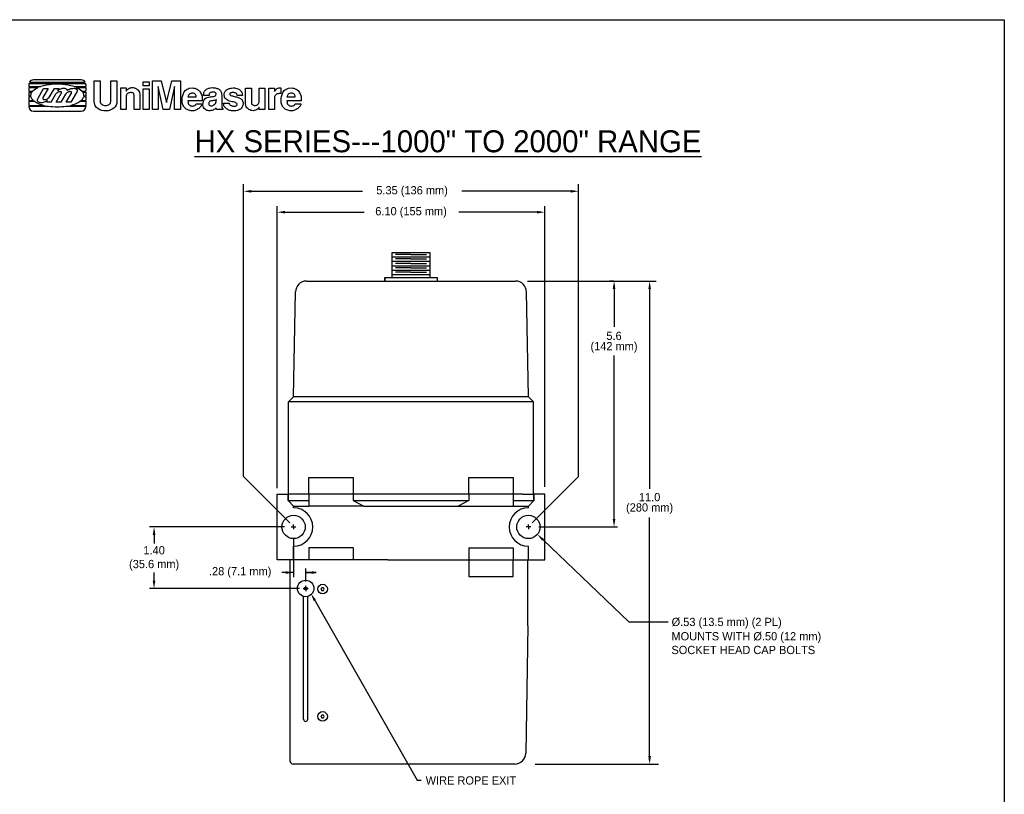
# Model space of a CAD drawing. Extents: x 49 to 82.9, y 56.8 to 83.8.
# Tile 3 of 3: x 60.5 to 82.9, y 66.1 to 83.8. Entities that reach past the tile are written whole.
import ezdxf
from ezdxf.enums import TextEntityAlignment as Align

# ---------------------------------------------------------------- set-up
doc = ezdxf.new("R2010")
doc.units = 0
doc.header["$MEASUREMENT"] = 0
for name, color, linetype in [('BLUGRN', 12, 'CONTINUOUS'), ('DIM', 3, 'CONTINUOUS'), ('MAGENTA', 6, 'CONTINUOUS'), ('OBJECT1', 1, 'CONTINUOUS'), ('ORANGE', 30, 'CONTINUOUS'), ('TITLEBLK', 1, 'CONTINUOUS')]:
    doc.layers.add(name, color=color, linetype=linetype)

# ---------------------------------------------------------------- blocks, each defined once
blk = doc.blocks.new('XHAIR', base_point=(10.442315, 6.121628))
at = {"layer": 'BLUGRN'}
for p, q in [((10.442315, 6.121628), (10.442315, 6.271628)), ((10.292315, 6.121628), (10.592315, 6.121628)), ((10.442315, 6.121628), (10.442315, 5.971628))]:
    blk.add_line(p, q, dxfattribs=at)
blk = doc.blocks.new('LOGODXF')
at = {"layer": 'OBJECT1', "ltscale": 2}
for p, q in [((4.009772, 3.090338), (1.109772, 3.090338)), ((0.829772, 2.810338), (0.829772, 2.682338)), ((0.829772, 2.682338), (1.560643, 2.682338)), ((0.829772, 2.622338), (1.404529, 2.622338)), ((0.829772, 2.622338), (0.829772, 2.410338)), ((0.829772, 2.410338), (1.077191, 2.410338)), ((0.839106, 2.882338), (4.280357, 2.882338)), ((0.866792, 2.950338), (4.252259, 2.950338)), ((2.091806, 2.057239), (2.388772, 2.564557)), ((2.388772, 2.564557), (2.672772, 2.564557)), ((2.598972, 2.438482), (2.672772, 2.564557)), ((3.558901, 2.682338), (4.289772, 2.682338)), ((3.715016, 2.622338), (4.289772, 2.622338)), ((4.042353, 2.410338), (4.289772, 2.410338)), ((4.289772, 2.810338), (4.289772, 2.682338)), ((4.289772, 2.622338), (4.289772, 2.410338)), ((0.829772, 2.354338), (1.020432, 2.354338)), ((0.829772, 2.354338), (0.829772, 2.130338)), ((0.829772, 2.130338), (0.941258, 2.130338)), ((0.829772, 2.082338), (0.947068, 2.082338)), ((0.829772, 2.082338), (0.829772, 1.838338)), ((0.829772, 1.838338), (1.123268, 1.838338)), ((1.908772, 1.744557), (1.966941, 1.843929)), ((2.192772, 1.744557), (2.480772, 2.236557)), ((3.996276, 1.838338), (4.289772, 1.838338)), ((4.099113, 2.354338), (4.289772, 2.354338)), ((4.172477, 2.082338), (4.289772, 2.082338)), ((4.178287, 2.130338), (4.289772, 2.130338)), ((4.289772, 2.354338), (4.289772, 2.130338)), ((4.289772, 2.082338), (4.289772, 1.838338)), ((0.829772, 1.794338), (1.180129, 1.794338)), ((0.829772, 1.794338), (0.829772, 1.542338)), ((0.829772, 1.542338), (1.785404, 1.542338)), ((0.829772, 1.498338), (2.033066, 1.498338)), ((0.829772, 1.498338), (0.829772, 1.478338)), ((1.109772, 1.198338), (4.009772, 1.198338)), ((2.192772, 1.744557), (1.908772, 1.744557)), ((3.086479, 1.498338), (4.289772, 1.498338)), ((3.33414, 1.542338), (4.289772, 1.542338)), ((3.939416, 1.794338), (4.289772, 1.794338)), ((4.289772, 1.794338), (4.289772, 1.542338)), ((4.289772, 1.498338), (4.289772, 1.478338))]:
    blk.add_line(p, q, dxfattribs=at)
at = {"layer": 'OBJECT1', "color": 1, "ltscale": 2}
for p, q in [((1.392772, 1.992557), (1.728772, 2.564557)), ((2.012772, 2.564557), (1.692772, 2.016557)), ((1.728772, 2.564557), (2.012772, 2.564557)), ((2.598972, 2.438482), (2.628772, 2.464557)), ((2.628772, 2.464557), (2.664772, 2.492557)), ((2.664772, 2.492557), (2.700772, 2.516557)), ((2.700772, 2.516557), (2.740772, 2.536557)), ((2.740772, 2.536557), (2.784772, 2.556557)), ((2.784772, 2.556557), (2.828772, 2.568557)), ((2.828772, 2.568557), (2.868772, 2.580557)), ((2.868772, 2.580557), (2.912772, 2.584557)), ((2.912772, 2.584557), (2.952772, 2.588557)), ((2.952772, 2.588557), (2.992772, 2.584557)), ((2.992772, 2.584557), (3.028772, 2.576557)), ((3.028772, 2.576557), (3.064772, 2.564557)), ((3.064772, 2.564557), (3.092772, 2.544557)), ((3.092772, 2.544557), (3.120772, 2.524557)), ((3.120772, 2.524557), (3.168772, 2.460557)), ((3.168772, 2.460557), (3.188772, 2.472557)), ((3.188772, 2.472557), (3.208772, 2.484557)), ((3.208772, 2.484557), (3.228772, 2.496557)), ((3.228772, 2.496557), (3.248772, 2.508557)), ((3.248772, 2.508557), (3.272772, 2.516557)), ((3.272772, 2.516557), (3.292772, 2.528557)), ((3.292772, 2.528557), (3.316772, 2.536557)), ((3.316772, 2.536557), (3.340772, 2.544557)), ((3.340772, 2.544557), (3.364772, 2.552557)), ((3.364772, 2.552557), (3.388772, 2.560557)), ((3.388772, 2.560557), (3.416772, 2.564557)), ((3.416772, 2.564557), (3.440772, 2.568557)), ((3.440772, 2.568557), (3.472772, 2.572557)), ((3.472772, 2.572557), (3.500772, 2.576557)), ((3.500772, 2.576557), (3.582772, 2.580557)), ((3.582772, 2.580557), (3.626772, 2.572557)), ((3.626772, 2.572557), (3.662772, 2.568557)), ((3.662772, 2.568557), (3.694772, 2.556557)), ((3.694772, 2.556557), (3.718772, 2.544557)), ((3.718772, 2.544557), (3.738772, 2.528557)), ((3.738772, 2.528557), (3.754772, 2.512557)), ((3.754772, 2.512557), (3.762772, 2.496557)), ((3.766772, 2.416557), (3.758772, 2.392557)), ((3.762772, 2.496557), (3.770772, 2.476557)), ((3.770772, 2.436557), (3.766772, 2.416557)), ((3.770772, 2.476557), (3.770772, 2.456557)), ((3.770772, 2.456557), (3.770772, 2.436557)), ((1.348772, 1.892557), (1.392772, 1.992557)), ((1.348772, 1.852557), (1.348772, 1.892557)), ((1.356772, 1.812557), (1.348772, 1.852557)), ((1.372772, 1.780557), (1.356772, 1.812557)), ((1.392772, 1.992557), (1.392772, 1.992557)), ((1.676772, 1.988557), (1.672772, 1.968557)), ((1.672772, 1.968557), (1.676772, 1.948557)), ((1.692772, 2.016557), (1.676772, 1.988557)), ((1.676772, 1.948557), (1.684772, 1.932557)), ((1.684772, 1.932557), (1.704772, 1.920557)), ((1.704772, 1.920557), (1.728772, 1.908557)), ((1.728772, 1.908557), (1.756772, 1.904557)), ((1.756772, 1.904557), (1.788772, 1.900557)), ((1.788772, 1.900557), (1.820772, 1.904557)), ((1.820772, 1.904557), (1.856772, 1.908557)), ((1.896772, 1.796557), (1.832772, 1.760557)), ((1.856772, 1.908557), (1.896772, 1.916557)), ((1.896772, 1.916557), (1.909443, 1.921625)), ((1.966941, 1.843929), (1.896772, 1.796557)), ((2.516772, 2.284557), (2.480772, 2.236557)), ((2.500772, 1.744557), (2.804772, 2.256557)), ((2.548772, 2.312557), (2.516772, 2.284557)), ((2.580772, 2.332557), (2.548772, 2.312557)), ((2.616772, 2.352557), (2.580772, 2.332557)), ((2.648772, 2.364557), (2.616772, 2.352557)), ((2.684772, 2.372557), (2.648772, 2.364557)), ((2.716772, 2.376557), (2.684772, 2.372557)), ((2.744772, 2.376557), (2.716772, 2.376557)), ((2.772772, 2.372557), (2.744772, 2.376557)), ((2.792772, 2.360557), (2.772772, 2.372557)), ((3.068772, 2.220557), (2.784772, 1.744557)), ((2.808772, 2.348557), (2.792772, 2.360557)), ((2.804772, 2.256557), (2.816772, 2.284557)), ((2.820772, 2.332557), (2.808772, 2.348557)), ((2.816772, 2.284557), (2.820772, 2.308557)), ((2.820772, 2.308557), (2.820772, 2.332557)), ((3.124772, 2.288557), (3.068772, 2.220557)), ((3.096772, 1.744557), (3.424772, 2.292557)), ((3.156772, 2.316557), (3.124772, 2.288557)), ((3.188772, 2.336557), (3.156772, 2.316557)), ((3.220772, 2.356557), (3.188772, 2.336557)), ((3.256772, 2.368557), (3.220772, 2.356557)), ((3.288772, 2.376557), (3.256772, 2.368557)), ((3.320772, 2.380557), (3.288772, 2.376557)), ((3.348772, 2.380557), (3.320772, 2.380557)), ((3.376772, 2.376557), (3.348772, 2.380557)), ((3.396772, 2.368557), (3.376772, 2.376557)), ((3.724772, 2.316557), (3.380772, 1.744557)), ((3.416772, 2.360557), (3.396772, 2.368557)), ((3.428772, 2.348557), (3.416772, 2.360557)), ((3.424772, 2.292557), (3.432772, 2.312557)), ((3.432772, 2.332557), (3.428772, 2.348557)), ((3.432772, 2.312557), (3.432772, 2.332557)), ((3.742772, 2.352557), (3.724772, 2.316557)), ((3.750772, 2.372557), (3.742772, 2.352557)), ((3.758772, 2.392557), (3.750772, 2.372557)), ((1.400772, 1.752557), (1.372772, 1.780557)), ((1.436772, 1.732557), (1.400772, 1.752557)), ((1.480772, 1.716557), (1.436772, 1.732557)), ((1.528772, 1.704557), (1.480772, 1.716557)), ((1.584772, 1.700557), (1.528772, 1.704557)), ((1.640772, 1.704557), (1.584772, 1.700557)), ((1.704772, 1.716557), (1.640772, 1.704557)), ((1.768772, 1.736557), (1.704772, 1.716557)), ((1.832772, 1.760557), (1.768772, 1.736557)), ((2.784772, 1.744557), (2.500772, 1.744557)), ((3.380772, 1.744557), (3.096772, 1.744557))]:
    blk.add_line(p, q, dxfattribs=at)
for points in [[(4.797772, 1.778338), (4.797772, 3.038338), (5.157772, 3.038338), (5.157772, 1.802338), (5.161772, 1.738338), (5.185772, 1.682338), (5.217772, 1.634338), (5.257772, 1.598338), (5.309772, 1.570338), (5.365772, 1.550338), (5.425772, 1.538338), (5.489772, 1.534338), (5.549772, 1.538338), (5.609772, 1.554338), (5.665772, 1.574338), (5.717772, 1.602338), (5.757772, 1.642338), (5.789772, 1.686338), (5.821772, 1.802338), (5.821772, 3.038338), (6.181772, 3.038338), (6.181772, 1.802338), (6.177772, 1.670338), (6.141772, 1.554338), (6.081772, 1.454338), (5.997772, 1.374338), (5.897772, 1.306338), (5.781772, 1.254338), (5.657772, 1.222338), (5.529772, 1.210338), (5.397772, 1.214338), (5.269772, 1.234338), (5.145772, 1.274338), (5.037772, 1.334338), (4.941772, 1.414338), (4.869772, 1.514338), (4.797772, 1.778338)], [(8.337772, 1.290338), (8.337772, 3.038338), (8.869772, 3.038338), (9.189772, 1.722338), (9.513772, 3.038338), (10.041772, 3.038338), (10.041772, 1.290338), (9.681772, 1.290338), (9.681772, 2.682338), (9.377772, 1.290338), (9.001772, 1.290338), (8.697772, 2.682338), (8.697772, 1.290338)], [(6.413772, 1.290338), (6.413772, 2.606338), (6.753772, 2.606338), (6.753772, 2.414338), (6.793772, 2.478338), (6.841772, 2.530338), (6.897772, 2.570338), (6.961772, 2.602338), (7.029772, 2.618338), (7.097772, 2.626338), (7.169772, 2.626338), (7.237772, 2.614338), (7.305772, 2.590338), (7.369772, 2.558338), (7.429772, 2.518338), (7.481772, 2.466338), (7.521772, 2.410338), (7.553772, 2.342338), (7.585772, 2.190338), (7.585772, 1.290338), (7.225772, 1.290338), (7.225772, 2.174338), (7.217772, 2.214338), (7.201772, 2.250338), (7.181772, 2.278338), (7.149772, 2.298338), (7.113772, 2.314338), (7.073772, 2.322338), (7.033772, 2.326338), (6.989772, 2.322338), (6.941772, 2.314338), (6.901772, 2.302338), (6.861772, 2.282338), (6.825772, 2.258338), (6.793772, 2.230338), (6.773772, 2.194338), (6.753772, 2.114338), (6.753772, 1.290338)], [(7.777772, 2.546338), (8.145772, 2.546338), (8.145772, 1.290338), (7.777772, 1.290338)], [(10.145772, 1.818338), (10.145772, 1.878338), (10.149772, 1.942338), (10.153772, 2.006338), (10.165772, 2.074338), (10.181772, 2.138338), (10.201772, 2.206338), (10.225772, 2.266338), (10.253772, 2.330338), (10.289772, 2.386338), (10.333772, 2.438338), (10.385772, 2.486338), (10.441772, 2.526338), (10.509772, 2.558338), (10.581772, 2.582338), (10.761772, 2.606338), (10.845772, 2.598338), (10.921772, 2.582338), (10.993772, 2.558338), (11.057772, 2.526338), (11.117772, 2.486338), (11.169772, 2.438338), (11.213772, 2.386338), (11.253772, 2.330338), (11.289772, 2.266338), (11.313772, 2.206338), (11.337772, 2.138338), (11.353772, 2.074338), (11.365772, 2.006338), (11.369772, 1.942338), (11.369772, 1.818338), (10.501772, 1.818338), (10.505772, 1.742338), (10.521772, 1.678338), (10.541772, 1.622338), (10.573772, 1.582338), (10.609772, 1.550338), (10.649772, 1.526338), (10.693772, 1.510338), (10.741772, 1.502338), (10.785772, 1.502338), (10.829772, 1.510338), (10.873772, 1.522338), (10.909772, 1.538338), (10.945772, 1.562338), (10.973772, 1.586338), (11.005772, 1.646338), (11.349772, 1.646338), (11.345772, 1.610338), (11.333772, 1.578338), (11.317772, 1.542338), (11.293772, 1.502338), (11.269772, 1.466338), (11.233772, 1.430338), (11.197772, 1.394338), (11.157772, 1.358338), (11.113772, 1.326338), (11.065772, 1.294338), (11.017772, 1.270338), (10.965772, 1.246338), (10.909772, 1.230338), (10.857772, 1.218338), (10.745772, 1.214338), (10.673772, 1.218338), (10.609772, 1.230338), (10.549772, 1.246338), (10.493772, 1.266338), (10.441772, 1.294338), (10.393772, 1.322338), (10.349772, 1.358338), (10.309772, 1.394338), (10.273772, 1.434338), (10.241772, 1.482338), (10.213772, 1.530338), (10.189772, 1.582338), (10.173772, 1.634338), (10.157772, 1.694338), (10.145772, 1.818338)], [(11.413772, 1.574338), (11.417772, 1.702338), (11.441772, 1.806338), (11.481772, 1.886338), (11.533772, 1.946338), (11.597772, 1.994338), (11.669772, 2.022338), (11.745772, 2.046338), (11.821772, 2.058338), (11.901772, 2.066338), (11.973772, 2.074338), (12.045772, 2.082338), (12.105772, 2.098338), (12.153772, 2.122338), (12.189772, 2.154338), (12.209772, 2.266338), (12.197772, 2.286338), (12.181772, 2.306338), (12.157772, 2.322338), (12.129772, 2.338338), (12.093772, 2.346338), (12.053772, 2.354338), (12.013772, 2.354338), (11.973772, 2.354338), (11.933772, 2.346338), (11.897772, 2.334338), (11.861772, 2.318338), (11.833772, 2.298338), (11.809772, 2.270338), (11.793772, 2.238338), (11.789772, 2.154338), (11.449772, 2.154338), (11.453772, 2.214338), (11.461772, 2.266338), (11.473772, 2.318338), (11.493772, 2.366338), (11.513772, 2.406338), (11.537772, 2.442338), (11.565772, 2.478338), (11.597772, 2.506338), (11.633772, 2.530338), (11.673772, 2.554338), (11.717772, 2.574338), (11.765772, 2.586338), (11.817772, 2.598338), (11.873772, 2.610338), (12.001772, 2.622338), (12.053772, 2.618338), (12.109772, 2.610338), (12.161772, 2.602338), (12.213772, 2.594338), (12.261772, 2.578338), (12.309772, 2.562338), (12.353772, 2.542338), (12.393772, 2.518338), (12.429772, 2.486338), (12.461772, 2.450338), (12.489772, 2.410338), (12.509772, 2.366338), (12.529772, 2.310338), (12.541772, 2.254338), (12.549772, 2.114338), (12.549772, 1.590338), (12.549772, 1.562338), (12.549772, 1.542338), (12.549772, 1.518338), (12.549772, 1.498338), (12.553772, 1.482338), (12.557772, 1.462338), (12.557772, 1.446338), (12.561772, 1.430338), (12.569772, 1.414338), (12.573772, 1.402338), (12.577772, 1.390338), (12.585772, 1.378338), (12.593772, 1.370338), (12.601772, 1.358338), (12.625772, 1.346338), (12.625772, 1.290338), (12.245772, 1.290338), (12.241772, 1.294338), (12.237772, 1.302338), (12.233772, 1.306338), (12.229772, 1.314338), (12.225772, 1.318338), (12.221772, 1.326338), (12.221772, 1.330338), (12.217772, 1.338338), (12.217772, 1.342338), (12.213772, 1.350338), (12.213772, 1.358338), (12.209772, 1.362338), (12.209772, 1.370338), (12.209772, 1.382338), (12.209772, 1.402338), (12.169772, 1.358338), (12.125772, 1.322338), (12.077772, 1.290338), (12.021772, 1.262338), (11.961772, 1.238338), (11.897772, 1.226338), (11.833772, 1.218338), (11.769772, 1.218338), (11.705772, 1.226338), (11.645772, 1.242338), (11.585772, 1.270338), (11.537772, 1.306338), (11.489772, 1.354338), (11.453772, 1.414338), (11.413772, 1.574338)], [(12.649772, 1.682338), (13.009772, 1.682338), (13.009772, 1.646338), (13.021772, 1.618338), (13.041772, 1.590338), (13.069772, 1.566338), (13.101772, 1.546338), (13.141772, 1.530338), (13.181772, 1.514338), (13.225772, 1.506338), (13.265772, 1.502338), (13.309772, 1.498338), (13.349772, 1.498338), (13.389772, 1.506338), (13.421772, 1.514338), (13.449772, 1.530338), (13.481772, 1.574338), (13.485772, 1.618338), (13.469772, 1.658338), (13.437772, 1.686338), (13.389772, 1.710338), (13.329772, 1.730338), (13.261772, 1.750338), (13.185772, 1.766338), (13.105772, 1.786338), (13.025772, 1.810338), (12.949772, 1.838338), (12.877772, 1.874338), (12.813772, 1.918338), (12.761772, 1.974338), (12.725772, 2.042338), (12.705772, 2.230338), (12.709772, 2.274338), (12.721772, 2.314338), (12.737772, 2.354338), (12.761772, 2.390338), (12.785772, 2.422338), (12.817772, 2.454338), (12.849772, 2.482338), (12.885772, 2.506338), (12.925772, 2.530338), (12.965772, 2.550338), (13.009772, 2.566338), (13.053772, 2.578338), (13.097772, 2.590338), (13.141772, 2.598338), (13.237772, 2.606338), (13.321772, 2.602338), (13.397772, 2.590338), (13.465772, 2.574338), (13.525772, 2.554338), (13.581772, 2.530338), (13.625772, 2.502338), (13.669772, 2.470338), (13.701772, 2.434338), (13.733772, 2.398338), (13.753772, 2.362338), (13.773772, 2.326338), (13.789772, 2.286338), (13.797772, 2.250338), (13.801772, 2.214338), (13.805772, 2.154338), (13.481772, 2.154338), (13.481772, 2.194338), (13.465772, 2.230338), (13.441772, 2.258338), (13.409772, 2.282338), (13.369772, 2.302338), (13.325772, 2.314338), (13.277772, 2.318338), (13.229772, 2.322338), (13.181772, 2.318338), (13.137772, 2.310338), (13.101772, 2.298338), (13.069772, 2.282338), (13.049772, 2.258338), (13.037772, 2.234338), (13.065772, 2.174338), (13.109772, 2.150338), (13.157772, 2.130338), (13.213772, 2.114338), (13.269772, 2.098338), (13.325772, 2.082338), (13.385772, 2.070338), (13.441772, 2.054338), (13.501772, 2.038338), (13.557772, 2.022338), (13.609772, 2.002338), (13.657772, 1.978338), (13.701772, 1.954338), (13.741772, 1.926338), (13.777772, 1.894338), (13.821772, 1.818338), (13.833772, 1.766338), (13.845772, 1.714338), (13.845772, 1.658338), (13.845772, 1.606338), (13.833772, 1.554338), (13.817772, 1.502338), (13.793772, 1.454338), (13.765772, 1.406338), (13.729772, 1.362338), (13.685772, 1.322338), (13.633772, 1.290338), (13.573772, 1.262338), (13.505772, 1.238338), (13.429772, 1.222338), (13.257772, 1.214338), (13.201772, 1.214338), (13.149772, 1.218338), (13.093772, 1.230338), (13.041772, 1.242338), (12.989772, 1.262338), (12.941772, 1.282338), (12.893772, 1.306338), (12.849772, 1.334338), (12.809772, 1.366338), (12.773772, 1.402338), (12.737772, 1.438338), (12.709772, 1.482338), (12.685772, 1.526338), (12.669772, 1.574338), (12.649772, 1.682338)], [(13.997772, 1.682338), (13.997772, 2.586338), (14.361772, 2.586338), (14.361772, 1.722338), (14.361772, 1.682338), (14.369772, 1.646338), (14.389772, 1.614338), (14.413772, 1.590338), (14.445772, 1.570338), (14.481772, 1.554338), (14.521772, 1.542338), (14.565772, 1.538338), (14.605772, 1.542338), (14.649772, 1.550338), (14.689772, 1.566338), (14.729772, 1.586338), (14.765772, 1.614338), (14.793772, 1.650338), (14.833772, 1.742338), (14.833772, 2.586338), (15.173772, 2.586338), (15.173772, 1.290338), (14.833772, 1.290338), (14.833772, 1.438338), (14.781772, 1.370338), (14.725772, 1.314338), (14.661772, 1.274338), (14.597772, 1.246338), (14.525772, 1.230338), (14.457772, 1.222338), (14.385772, 1.226338), (14.317772, 1.242338), (14.249772, 1.270338), (14.189772, 1.302338), (14.133772, 1.346338), (14.085772, 1.398338), (14.045772, 1.458338), (14.017772, 1.526338), (13.997772, 1.682338)], [(15.405772, 1.290338), (15.405772, 2.586338), (15.749772, 2.586338), (15.749772, 2.378338), (15.757772, 2.398338), (15.773772, 2.422338), (15.789772, 2.442338), (15.809772, 2.466338), (15.829772, 2.490338), (15.853772, 2.514338), (15.877772, 2.534338), (15.901772, 2.554338), (15.929772, 2.570338), (15.957772, 2.586338), (15.985772, 2.598338), (16.017772, 2.606338), (16.049772, 2.614338), (16.077772, 2.614338), (16.145772, 2.606338), (16.145772, 2.266338), (16.097772, 2.262338), (16.057772, 2.262338), (16.017772, 2.258338), (15.977772, 2.254338), (15.945772, 2.246338), (15.909772, 2.238338), (15.881772, 2.222338), (15.853772, 2.210338), (15.829772, 2.190338), (15.809772, 2.166338), (15.789772, 2.138338), (15.773772, 2.106338), (15.761772, 2.070338), (15.753772, 2.026338), (15.749772, 1.926338), (15.749772, 1.290338)], [(16.157772, 1.818338), (16.157772, 1.878338), (16.161772, 1.942338), (16.165772, 2.006338), (16.177772, 2.074338), (16.193772, 2.138338), (16.213772, 2.206338), (16.237772, 2.266338), (16.269772, 2.330338), (16.305772, 2.386338), (16.349772, 2.438338), (16.397772, 2.486338), (16.457772, 2.526338), (16.525772, 2.558338), (16.601772, 2.582338), (16.781772, 2.606338), (16.865772, 2.598338), (16.941772, 2.582338), (17.013772, 2.558338), (17.077772, 2.526338), (17.137772, 2.486338), (17.189772, 2.438338), (17.233772, 2.386338), (17.273772, 2.330338), (17.305772, 2.266338), (17.333772, 2.206338), (17.353772, 2.138338), (17.369772, 2.074338), (17.381772, 2.006338), (17.385772, 1.942338), (17.385772, 1.818338), (16.513772, 1.818338), (16.517772, 1.742338), (16.533772, 1.678338), (16.553772, 1.622338), (16.585772, 1.582338), (16.621772, 1.550338), (16.661772, 1.526338), (16.705772, 1.510338), (16.753772, 1.502338), (16.797772, 1.502338), (16.841772, 1.510338), (16.885772, 1.522338), (16.925772, 1.538338), (16.957772, 1.562338), (16.985772, 1.586338), (17.021772, 1.646338), (17.365772, 1.646338), (17.361772, 1.610338), (17.349772, 1.578338), (17.333772, 1.542338), (17.309772, 1.502338), (17.285772, 1.466338), (17.249772, 1.430338), (17.213772, 1.394338), (17.173772, 1.358338), (17.129772, 1.326338), (17.081772, 1.294338), (17.033772, 1.270338), (16.981772, 1.246338), (16.925772, 1.230338), (16.873772, 1.218338), (16.761772, 1.214338), (16.689772, 1.218338), (16.625772, 1.230338), (16.565772, 1.246338), (16.505772, 1.266338), (16.453772, 1.294338), (16.405772, 1.322338), (16.361772, 1.358338), (16.321772, 1.394338), (16.285772, 1.434338), (16.253772, 1.482338), (16.225772, 1.530338), (16.201772, 1.582338), (16.185772, 1.634338), (16.169772, 1.694338), (16.157772, 1.818338)], [(10.501772, 2.054338), (11.005772, 2.054338), (10.997772, 2.114338), (10.977772, 2.166338), (10.953772, 2.210338), (10.921772, 2.242338), (10.885772, 2.270338), (10.845772, 2.286338), (10.801772, 2.294338), (10.753772, 2.294338), (10.709772, 2.286338), (10.665772, 2.270338), (10.621772, 2.250338), (10.585772, 2.222338), (10.553772, 2.190338), (10.525772, 2.150338), (10.501772, 2.054338)], [(12.225772, 1.906338), (12.205772, 1.882338), (12.181772, 1.866338), (12.149772, 1.854338), (12.113772, 1.846338), (12.073772, 1.838338), (12.033772, 1.834338), (11.989772, 1.826338), (11.949772, 1.822338), (11.905772, 1.814338), (11.869772, 1.802338), (11.833772, 1.790338), (11.805772, 1.770338), (11.785772, 1.746338), (11.769772, 1.714338), (11.769772, 1.630338), (11.777772, 1.594338), (11.797772, 1.566338), (11.825772, 1.542338), (11.857772, 1.530338), (11.893772, 1.522338), (11.933772, 1.522338), (11.977772, 1.526338), (12.017772, 1.542338), (12.057772, 1.562338), (12.097772, 1.590338), (12.133772, 1.626338), (12.165772, 1.666338), (12.193772, 1.714338), (12.209772, 1.770338), (12.225772, 1.906338)], [(16.513772, 2.054338), (17.021772, 2.054338), (17.009772, 2.114338), (16.993772, 2.166338), (16.969772, 2.210338), (16.937772, 2.242338), (16.897772, 2.270338), (16.857772, 2.286338), (16.813772, 2.294338), (16.765772, 2.294338), (16.721772, 2.286338), (16.677772, 2.270338), (16.633772, 2.250338), (16.597772, 2.222338), (16.565772, 2.190338), (16.537772, 2.150338), (16.513772, 2.054338)]]:
    blk.add_lwpolyline(points, close=True, dxfattribs=at)
at = {"layer": 'OBJECT1', "ltscale": 2}
for points in [[(1.404529, 2.622338, 0.083221), (1.077191, 2.410338, 0.196639)], [(3.558901, 2.682338, 0.03918), (3.218768, 2.769616, 0.043242), (2.559772, 2.826715, 0.043242), (1.900776, 2.769616, 0.03918), (1.560643, 2.682338, 0.099129)], [(4.042353, 2.410338, 0.083221), (3.715016, 2.622338, 0.056577)], [(1.020432, 2.354338, 0.182914), (0.940949, 2.144338, 0.01104), (0.941258, 2.130338, 0.099129)], [(0.947068, 2.082338, 0.145998), (1.031889, 1.922044, 0.02628), (1.123268, 1.838338, 0.056577)], [(3.996276, 1.838338, 0.02628), (4.087656, 1.922044, 0.145998), (4.172477, 2.082338, 0.196639)], [(4.178596, 2.144338, 0.182914), (4.099113, 2.354338, 0.096671)], [(4.178287, 2.130338, 0.01104), (4.178596, 2.144338, 0.196639)], [(1.180129, 1.794338, 0.057355), (1.415091, 1.661825, 0.04343), (1.785404, 1.542338, 0.043242)], [(2.033066, 1.498338, 0.034491), (2.559772, 1.461962, 0.034491), (3.086479, 1.498338, 0.056577)], [(3.33414, 1.542338, 0.04343), (3.704453, 1.661825, 0.057355), (3.939416, 1.794338, 0.196639)]]:
    blk.add_lwpolyline(points, format="xyb", dxfattribs=at)
blk.add_lwpolyline([(7.777772, 2.757622), (7.777772, 2.947057, -0.414214), (7.808772, 2.978057), (8.114772, 2.978057, -0.414214), (8.145772, 2.947057), (8.145772, 2.757622, -0.414214), (8.114772, 2.726622), (7.808772, 2.726622, -0.414214)], format="xyb", close=True, dxfattribs=at)
for centre, radius, start, end in [((1.109772, 2.810338), 0.28, 90, 150), ((4.009772, 2.810338), 0.28, 30, 90), ((1.109772, 2.810338), 0.28, 165.099403, 180), ((4.009772, 2.810338), 0.28, 0, 14.900597), ((1.823658, 2.227403), 0.317583, 285.671296, 327.601319), ((1.109772, 1.478338), 0.28, 180, 270), ((4.009772, 1.478338), 0.28, 270, 0)]:
    blk.add_arc(centre, radius, start, end, dxfattribs=at)
blk = doc.blocks.new('HOLOLOGO')
at = {"layer": 'TITLEBLK', "xscale": 0.1875, "yscale": 0.1875, "zscale": 0.1875}
blk.add_blockref('LOGODXF', (-0.152972, -0.222093), dxfattribs=at)
blk = doc.blocks.new('A$C7ED0610E')
at = {"layer": 'OBJECT1', "color": 1}
for p, q in [((0, 1.5), (0.25, 1.5)), ((0, 0), (0, 1.5)), ((0.25, 1.35), (0.25, 1.5)), ((0.25, 1.5), (0.25, 1.35)), ((0.5, 1.5), (0.25, 1.5)), ((0.25, 1.35), (0.375, 1.225)), ((0.25, 1.35), (0.72, 1.35)), ((5.6, 1.5), (0.5, 1.5)), ((0.72, 1.5), (0.72, 1.225)), ((1.735951, 1.5), (1.735951, 1.35)), ((1.735951, 1.35), (4.364049, 1.35)), ((1.735951, 1.35), (1.974674, 1.225)), ((4.364049, 1.35), (4.125326, 1.225)), ((4.364049, 1.5), (4.364049, 1.35)), ((5.38, 1.5), (5.38, 1.225)), ((5.38, 1.35), (5.85, 1.35)), ((5.6, 1.5), (5.85, 1.5)), ((5.6, 1.5), (5.85, 1.5)), ((5.85, 1.35), (5.725, 1.225)), ((6.1, 1.5), (5.85, 1.5)), ((6.1, 1.5), (5.85, 1.5)), ((5.85, 1.5), (5.85, 1.35)), ((5.85, 1.35), (5.85, 1.5)), ((6.1, 0), (6.1, 1.5)), ((0.375, 1.1875), (0.375, 1.225)), ((0.375, 1.225), (0.72, 1.225)), ((1.974674, 1.225), (0.72, 1.225)), ((1.974674, 1.225), (4.125326, 1.225)), ((4.125326, 1.225), (5.38, 1.225)), ((5.38, 1.225), (5.725, 1.225)), ((5.725, 1.1875), (5.725, 1.225)), ((0.375, 0), (0.375, 0.3125)), ((1.735951, 0.275), (0.72, 0.275)), ((0.72, 0.275), (0.72, 0)), ((1.735951, 0.275), (1.735951, 0)), ((4.364049, 0.275), (5.38, 0.275)), ((4.364049, 0.275), (4.364049, 0)), ((5.38, 0.275), (5.38, 0)), ((5.725, 0), (5.725, 0.3125)), ((2.525, 0), (0, 0)), ((2.525, 0), (3.575, 0)), ((3.575, 0), (5.85, 0)), ((5.85, 0), (6.1, 0))]:
    blk.add_line(p, q, dxfattribs=at)
for centre in [(0.375, 0.75), (5.725, 0.75)]:
    blk.add_circle(centre, 0.2655, dxfattribs=at)
for centre, start, end in [((0.375, 0.75), 270, 90), ((5.725, 0.75), 90, 270)]:
    blk.add_arc(centre, 0.4375, start, end, dxfattribs=at)
at = {"layer": 'DIM', "yscale": 0.35, "zscale": 0.35}
for p, xscale in [((0.375, 0.75), 0.35), ((5.725, 0.75), -0.35)]:
    blk.add_blockref('XHAIR', p, dxfattribs=dict(at, xscale=xscale))
blk = doc.blocks.new('A$C4FEB2CAB')
at = {"layer": 'DIM'}
blk.add_blockref('A$C7ED0610E', (0, 0), dxfattribs=at)

msp = doc.modelspace()

# ---------------------------------------------------------------- linework, layer by layer
at = {"layer": 'DIM'}
for p, q in [((65.583342, 73.363223, -13.415473), (65.583342, 80.019946, -13.415473)), ((73.21427, 73.363223, -13.415473), (73.21427, 80.019946, -13.415473)), ((65.673342, 79.857939, -13.415473), (68.294414, 79.857939)), ((73.12427, 79.857939, -13.415473), (70.556372, 79.857939)), ((66.348806, 73.100304), (66.348806, 79.518289)), ((72.448806, 73.128784), (72.448806, 79.51829)), ((66.438806, 79.382185), (68.332753, 79.382185)), ((72.358806, 79.382185), (70.485172, 79.382185)), ((72.050613, 77.812934, 31.967864), (74.98343, 77.812934, 31.967864)), ((74.020682, 77.812934, 31.967864), (73.925039, 77.812934, 31.967864)), ((74.025039, 77.722934, 31.967864), (74.025039, 76.768069)), ((74.835807, 77.722934, 31.967864), (74.835807, 73.079129)), ((74.025039, 72.302934), (74.025039, 76.122009)), ((66.638085, 72.30848), (65.583342, 73.363223)), ((72.159528, 72.30848), (73.21427, 73.363223)), ((74.835807, 66.902934), (74.835807, 72.425891)), ((66.513399, 72.212934), (63.444335, 72.212934)), ((63.544335, 72.122934), (63.544335, 71.839044)), ((72.310147, 72.212934), (74.10627, 72.212934)), ((66.723806, 71.962934), (66.723806, 71.069108)), ((72.408459, 71.920019), (74.35832, 70.052351)), ((63.544335, 70.902934), (63.544335, 71.175219)), ((66.723806, 71.174494), (66.45872, 71.174494)), ((66.633806, 71.174494), (66.543806, 71.174494)), ((66.999306, 70.972934), (66.999306, 71.269108)), ((66.999306, 71.174494), (67.237744, 71.174494)), ((67.237744, 71.174494), (66.999306, 71.174494)), ((67.089306, 71.174494), (67.179306, 71.174494)), ((66.858916, 70.812934), (63.444335, 70.812934)), ((67.162091, 70.621049), (69.541263, 66.445007)), ((74.35832, 70.052351), (75.254412, 70.052351)), ((72.225442, 66.812934), (75.041438, 66.812934)), ((69.541263, 66.445007), (69.631263, 66.445007))]:
    msp.add_line(p, q, dxfattribs=at)
msp.add_lwpolyline([(48.955921, 83.766495), (82.916594, 83.766495), (82.916594, 56.849142), (48.955921, 56.849142)], close=True, dxfattribs=at)
for points in [[(65.763342, 79.887939, -13.415473), (65.763342, 79.827939, -13.415473), (65.583342, 79.857939, -13.415473)], [(73.03427, 79.887939, -13.415473), (73.03427, 79.827939, -13.415473), (73.21427, 79.857939, -13.415473)], [(66.528806, 79.412185), (66.528806, 79.352185), (66.348806, 79.382185)], [(72.268806, 79.412185), (72.268806, 79.352185), (72.448806, 79.382185)], [(73.995039, 77.632934, 31.967864), (74.055039, 77.632934, 31.967864), (74.025039, 77.812934, 31.967864)], [(74.805807, 77.632934, 31.967864), (74.865807, 77.632934, 31.967864), (74.835807, 77.812934, 31.967864)], [(73.995039, 72.392934), (74.055039, 72.392934), (74.025039, 72.212934)], [(63.514335, 72.032934), (63.574335, 72.032934), (63.544335, 72.212934)], [(72.387707, 71.898354), (72.429211, 71.941684), (72.27847, 72.044529)], [(66.543806, 71.204494), (66.543806, 71.144494), (66.723806, 71.174494)], [(67.179306, 71.204494), (67.179306, 71.144494), (66.999306, 71.174494)], [(63.514335, 70.992934), (63.574335, 70.992934), (63.544335, 70.812934)], [(67.179835, 70.527854), (67.232203, 70.557139), (67.118164, 70.6996)], [(74.805807, 66.992934), (74.865807, 66.992934), (74.835807, 66.812934)]]:
    msp.add_solid(points, dxfattribs=at)
at = {"layer": 'MAGENTA'}
for p, q in [((68.970806, 78.467934, 31.967864), (69.826806, 78.467934, 31.967864)), ((68.970806, 77.897934, 31.967864), (68.970806, 78.467934, 31.967864)), ((68.970806, 78.364087, 31.967864), (69.826806, 78.364087, 31.967864)), ((69.398806, 78.416825, 31.967864), (69.048806, 78.416825, 31.967864)), ((69.398806, 78.316825, 31.967864), (69.048806, 78.316825, 31.967864)), ((69.398806, 78.416825, 31.967864), (69.748806, 78.416825, 31.967864)), ((69.398806, 78.316825, 31.967864), (69.748806, 78.316825, 31.967864)), ((69.826806, 78.467934, 31.967864), (69.826806, 77.897934, 31.967864)), ((68.970806, 78.264087, 31.967864), (69.826806, 78.264087, 31.967864)), ((68.970806, 78.164087, 31.967864), (69.826806, 78.164087, 31.967864)), ((69.398806, 78.216825, 31.967864), (69.048806, 78.216825, 31.967864)), ((69.398806, 78.116825, 31.967864), (69.048806, 78.116825, 31.967864)), ((69.398806, 78.216825, 31.967864), (69.748806, 78.216825, 31.967864)), ((69.398806, 78.116825, 31.967864), (69.748806, 78.116825, 31.967864)), ((68.804806, 77.897934, 31.967864), (69.992806, 77.897934, 31.967864)), ((68.804806, 77.897934, 31.967864), (68.804806, 77.812934, 31.967864)), ((68.804806, 77.812934, 31.967864), (68.804806, 77.897934, 31.967864)), ((68.970806, 78.064087, 31.967864), (69.826806, 78.064087, 31.967864)), ((68.970806, 77.964087, 31.967864), (69.826806, 77.964087, 31.967864)), ((69.398806, 78.016825, 31.967864), (69.048806, 78.016825, 31.967864)), ((69.398806, 78.016825, 31.967864), (69.748806, 78.016825, 31.967864)), ((69.992806, 77.897934, 31.967864), (69.992806, 77.812934, 31.967864)), ((69.992806, 77.897934, 31.967864), (69.992806, 77.812934, 31.967864))]:
    msp.add_line(p, q, dxfattribs=at)
at = {"layer": 'OBJECT1'}
for p, q in [((67.015475, 77.812934, 31.967864), (71.782138, 77.812934, 31.967864)), ((66.723806, 75.177934, -10), (66.765513, 77.567298, -10)), ((72.073806, 75.177934, -10), (72.0321, 77.567298, -10)), ((66.608806, 75.062934, 44.653223), (66.723806, 75.177934, 44.653223)), ((72.073806, 75.177934, -5), (66.723806, 75.177934, -5)), ((72.188806, 75.062934, 44.653223), (72.073806, 75.177934, 44.653223)), ((72.188806, 75.062934, 44.653223), (66.608806, 75.062934, 44.653223)), ((66.608806, 72.962934, 44.653223), (66.608806, 75.062934, 44.653223)), ((72.188806, 72.962934, 44.653223), (72.188806, 75.062934, 44.653223)), ((67.068806, 73.337934), (68.084757, 73.337934)), ((67.068806, 72.962934), (67.068806, 73.337934)), ((68.084757, 73.337934), (68.084757, 72.962934)), ((70.712855, 72.962934), (70.712855, 73.337934)), ((70.712855, 73.337934), (71.728806, 73.337934)), ((71.728806, 73.337934), (71.728806, 72.962934)), ((66.648806, 66.874934), (66.648806, 71.462934)), ((70.712855, 71.462934), (70.712855, 71.087934)), ((71.728806, 71.087934), (71.728806, 71.462934)), ((72.063806, 69.962934), (72.063806, 71.462934)), ((70.712855, 71.087934), (71.728806, 71.087934)), ((66.951806, 67.832934), (66.951806, 70.631551)), ((67.046806, 67.832934), (67.046806, 70.631551)), ((72.063806, 69.962934), (72.01311, 67.058571)), ((66.648806, 68.362934, 2.5), (66.648806, 68.495434, 2.5)), ((71.763149, 66.812934), (66.710806, 66.812934))]:
    msp.add_line(p, q, dxfattribs=at)
for points in [[(67.365908, 70.828934), (67.348011, 70.797934), (67.365908, 70.766934), (67.401704, 70.766934), (67.419602, 70.797934), (67.401704, 70.828934)], [(67.365908, 67.928934), (67.348011, 67.897934), (67.365908, 67.866934), (67.401704, 67.866934), (67.419602, 67.897934), (67.401704, 67.928934)]]:
    msp.add_lwpolyline(points, close=True, dxfattribs=at)
for centre, radius in [((66.999306, 70.812934), 0.1875), ((67.383806, 70.797934), 0.11), ((66.999306, 70.812934), 0.031), ((67.383806, 67.897934), 0.11)]:
    msp.add_circle(centre, radius, dxfattribs=at)
for centre, radius, start, end in [((67.015475, 77.562934, -10), 0.25, 90, 179), ((71.782138, 77.562934, -10), 0.25, 1, 90), ((66.999306, 67.832934), 0.0475, 180, 0), ((66.710806, 66.874934), 0.062, 180, 270), ((71.763149, 67.062934), 0.25, 270, 359)]:
    msp.add_arc(centre, radius, start, end, dxfattribs=at)
at = {"layer": 'ORANGE'}
msp.add_line((66.648806, 68.487934, 2.5), (66.648806, 71.462934, 2.5), dxfattribs=at)

# ---------------------------------------------------------------- block references
at = {"layer": 'DIM', "ltscale": 0.5, "xscale": 2, "yscale": 2, "zscale": 2}
msp.add_blockref('HOLOLOGO', (60.685672, 81.68007), dxfattribs=at)
at = {"layer": 'DIM', "ltscale": 0.5}
msp.add_blockref('A$C4FEB2CAB', (66.348806, 71.462935), dxfattribs=at)
at = {"layer": 'OBJECT1', "xscale": 0.4, "yscale": 0.4, "zscale": 0.4}
msp.add_blockref('XHAIR', (66.999306, 70.812934), dxfattribs=at)

# ---------------------------------------------------------------- texts
at = {"layer": 'DIM'}
for s, height, p in [('%%UHX SERIES---1000" TO 2000" RANGE', 0.5, (70.241571, 80.997289)), ('5.35 (136 mm)', 0.1875, (69.423373, 79.858911)), ('6.10 (155 mm)', 0.1875, (69.399838, 79.381791)), ('5.6', 0.1875, (74.024157, 76.566191)), ('(142 mm)', 0.1875, (74.024157, 76.307767)), ('11.0', 0.1875, (74.835244, 72.89316)), ('(280 mm)', 0.1875, (74.835244, 72.634737)), ('1.40', 0.1875, (63.54651, 71.682687)), ('(35.6 mm)', 0.1875, (63.54651, 71.3455)), ('.28 (7.1 mm)', 0.1875, (65.507072, 71.182561))]:
    msp.add_text(s, height=height, dxfattribs=at).set_placement(p, align=Align.MIDDLE)
for s, p in [('%%C.53 (13.5 mm) (2 PL)', (75.336297, 70.04979)), ('WIRE ROPE EXIT', (69.732648, 66.440242))]:
    msp.add_text(s, height=0.1875, dxfattribs=at).set_placement(p, align=Align.MIDDLE_LEFT)
for s, p in [('MOUNTS WITH %%C.50 (12 mm)', (75.332652, 69.629839)), ('SOCKET HEAD CAP BOLTS', (75.332652, 69.317339))]:
    msp.add_text(s, height=0.1875, dxfattribs=at).set_placement(p)

doc.saveas('drawing.dxf')
